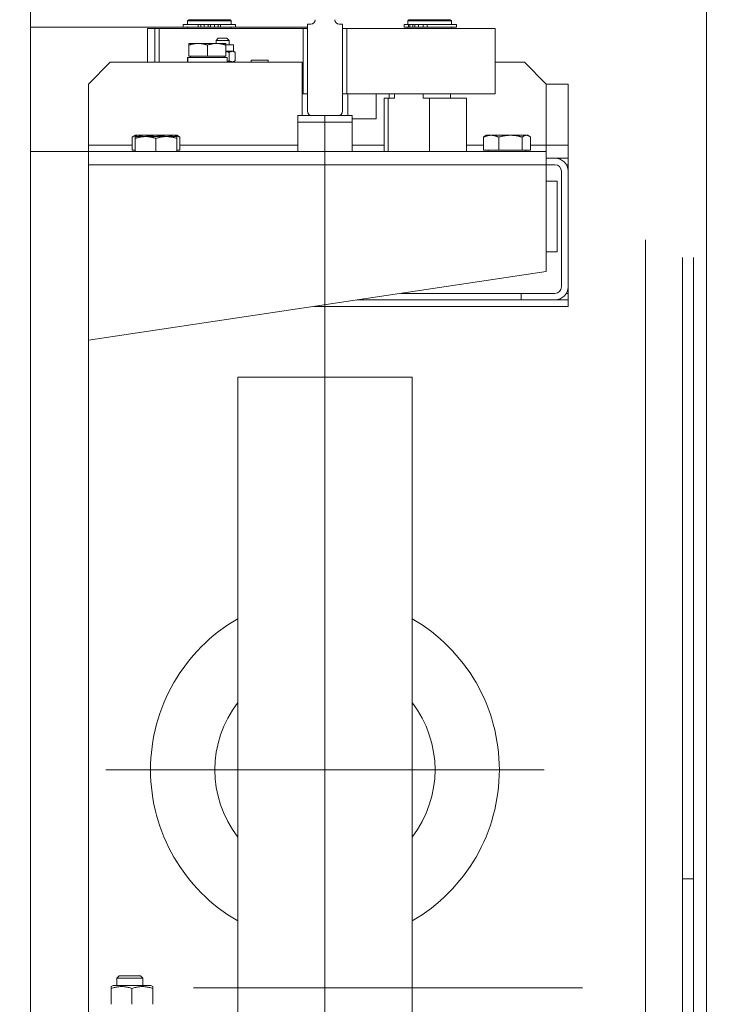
# Model space of a CAD drawing. Header units: centimetres. Extents: x -509 to 939, y -960 to 494.
# Tile 8 of 14: x 109 to 141, y -428 to -383. Entities that reach past the tile are written whole.
import ezdxf

# ---------------------------------------------------------------- set-up
doc = ezdxf.new("R2010")
doc.units = ezdxf.units.CM
doc.header["$MEASUREMENT"] = 0
doc.linetypes.add('Wipeout_Contour', pattern=[100, 0, -100])
for name, color, linetype in [('440-Stropy', 7, 'Continuous'), ('Nowe_299-Wymiary Opisy', 7, 'Continuous'), ('Nowe_440-Stropy', 7, 'Continuous')]:
    doc.layers.add(name, color=color, linetype=linetype)
doc.layers.add('Nowe_299-Wymiary Opisy_Nr_pióra__45', color=7, linetype='Continuous', lineweight=15, true_color=0x40a5ff)
doc.layers.add('Nowe_299-Wymiary Opisy_Nr_pióra__85', color=7, linetype='Continuous', lineweight=13, true_color=0x80c2ff)
doc.layers.add('Nowe_299-Wymiary Opisy_Nr_pióra__6', color=5, linetype='Continuous', lineweight=13)
doc.layers.add('Nowe_winda_Nr_pióra__41', color=7, linetype='Continuous', lineweight=15)
doc.styles.add('STYL_AUTOMATYCZNY_2', font='arial.ttf')
doc.dimstyles.new('STYL_AUTOMATYCZNY__2', dxfattribs={"dimtxt": 15, "dimasz": 11.875, "dimexe": 0.18, "dimexo": 0.0625, "dimgap": 0, "dimtad": 1, "dimdec": 0, "dimzin": 0, "dimdsep": 46, "dimtxsty": 'STYL_AUTOMATYCZNY_2', "dimblk": 'ARROWHEAD_6', "dimblk1": 'ARROWHEAD_6', "dimblk2": 'ARROWHEAD_6', "dimcen": 0.09, "dimse1": 1, "dimse2": 1, "dimclrd": 256, "dimclre": 256, "dimclrt": 5, "dimadec": 1, "dimazin": 0, "dimtfac": 1, "dimtdec": 4, "dimtmove": 0, "dimatfit": 3, "dimfxl": 1, "dimtolj": 1, "dimtzin": 0, "dimarcsym": 0})

# ---------------------------------------------------------------- blocks, each defined once
blk = doc.blocks.new('*D7')
at = {"layer": 'Nowe_299-Wymiary Opisy_Nr_pióra__45', "color": 161, "linetype": 'Continuous', "lineweight": 15, "true_color": 0x40a5ff}
for p, q in [((216.435, -327.222), (228.935, -339.722)), ((216.435, -529.222), (228.935, -541.722))]:
    blk.add_line(p, q, dxfattribs=at)
at = {"layer": 'Nowe_299-Wymiary Opisy_Nr_pióra__85', "color": 151, "linetype": 'Continuous', "lineweight": 13, "true_color": 0x80c2ff}
for p, q in [((234.404, -333.472), (210.967, -333.472)), ((222.685, -535.472), (222.685, -333.472)), ((234.404, -535.472), (210.967, -535.472))]:
    blk.add_line(p, q, dxfattribs=at)
at = {"layer": 'Nowe_299-Wymiary Opisy_Nr_pióra__6', "color": 5, "lineweight": 13, "char_height": 15, "attachment_point": 7, "rotation": 90, "style": 'STYL_AUTOMATYCZNY_2'}
for s, insert in [('\\A1;{\\pql;\\fArial|b0|i0|c238|p0;\\W1.000000;25}', (219.685, -362.604)), ('\\A1;{\\pql;\\fArial|b0|i0|c238|p0;\\W1.000000;202}', (219.685, -463.074))]:
    blk.add_mtext(s, dxfattribs=dict(at, insert=insert))
blk = doc.blocks.new('ARROWHEAD_6')
at = {"color": 0, "linetype": 'Continuous', "lineweight": 0}
for p, q in [((-0.5, -0.5), (0.5, 0.5)), ((0, 0), (-1, 0))]:
    blk.add_line(p, q, dxfattribs=at)

msp = doc.modelspace()

# ---------------------------------------------------------------- wipeouts: each hides what was drawn before it
at = {"color": 254, "linetype": 'Wipeout_Contour', "lineweight": 0, "ltscale": 4498.88781}
msp.add_wipeout([(-449.858, 390.381), (-449.858, -250.472), (282.383, -250.472), (282.383, -960.472), (367.698, -960.472), (367.698, -250.472), (367.698, 390.381)], dxfattribs=at).dxf.layer = '440-Stropy'

# ---------------------------------------------------------------- next in the draw order: wipeouts: each hides what was drawn before it
at = {"color": 254, "linetype": 'Wipeout_Contour', "lineweight": 0, "ltscale": 5304.275944}
msp.add_wipeout([(-449.858, -250.472), (240.383, -250.472), (282.383, -250.472), (282.383, -960.472), (367.698, -960.472), (367.698, -250.472), (367.698, 390.381), (240.383, 390.381), (-449.858, 390.381)], dxfattribs=at).dxf.layer = '440-Stropy'

# ---------------------------------------------------------------- next in the draw order: wipeouts: each hides what was drawn before it
at = {"color": 254, "linetype": 'Wipeout_Contour', "lineweight": 0, "ltscale": 1817.22882}
msp.add_wipeout([(-49.858, -560.472), (175.142, -560.472), (175.142, -308.472), (-49.858, -308.472)], dxfattribs=at).dxf.layer = 'Nowe_440-Stropy'

# ---------------------------------------------------------------- next in the draw order: linework, layer by layer
at = {"layer": 'Nowe_winda_Nr_pióra__41', "color": 7, "linetype": 'Continuous', "lineweight": 15}
for p, q in [((140.142, -333.472), (140.142, -508.472)), ((109.142, -500.972), (109.142, -354.472)), ((116.833, -383.292), (116.147, -383.292)), ((116.147, -383.412), (116.147, -383.292)), ((116.392, -383.072), (116.342, -383.122)), ((116.342, -383.122), (118.342, -383.122)), ((116.342, -383.292), (116.342, -383.122)), ((118.292, -383.072), (116.392, -383.072)), ((116.833, -383.292), (116.945, -383.292)), ((116.833, -383.412), (116.833, -383.292)), ((117.107, -383.292), (116.945, -383.292)), ((116.945, -383.412), (116.945, -383.292)), ((117.292, -383.292), (117.107, -383.292)), ((117.107, -383.412), (117.107, -383.292)), ((117.292, -383.412), (117.292, -383.292)), ((117.392, -383.292), (117.292, -383.292)), ((117.577, -383.292), (117.392, -383.292)), ((117.392, -383.412), (117.392, -383.292)), ((117.577, -383.412), (117.577, -383.292)), ((117.739, -383.292), (117.577, -383.292)), ((117.739, -383.292), (117.852, -383.292)), ((117.739, -383.412), (117.739, -383.292)), ((118.537, -383.292), (117.852, -383.292)), ((117.852, -383.412), (117.852, -383.292)), ((118.292, -383.072), (118.342, -383.122)), ((118.342, -383.292), (118.342, -383.122)), ((118.537, -383.412), (118.537, -383.292)), ((121.842, -383.272), (121.992, -383.272)), ((121.842, -383.272), (121.842, -387.272)), ((123.442, -383.272), (123.292, -383.272)), ((123.442, -383.272), (123.442, -387.272)), ((126.282, -383.292), (126.282, -383.412)), ((126.282, -383.292), (126.467, -383.292)), ((126.492, -383.072), (126.442, -383.122)), ((126.442, -383.122), (128.442, -383.122)), ((126.442, -383.292), (126.442, -383.122)), ((126.467, -383.292), (126.467, -383.412)), ((126.467, -383.292), (126.532, -383.292)), ((128.392, -383.072), (126.492, -383.072)), ((126.532, -383.292), (126.677, -383.292)), ((126.532, -383.292), (126.532, -383.412)), ((126.762, -383.292), (126.677, -383.292)), ((126.677, -383.292), (126.677, -383.412)), ((126.762, -383.292), (126.928, -383.292)), ((126.762, -383.292), (126.762, -383.412)), ((126.928, -383.292), (127.154, -383.292)), ((126.928, -383.292), (126.928, -383.412)), ((127.328, -383.292), (127.154, -383.292)), ((127.154, -383.292), (127.154, -383.412)), ((127.328, -383.292), (128.672, -383.292)), ((127.328, -383.292), (127.328, -383.412)), ((128.392, -383.072), (128.442, -383.122)), ((128.442, -383.292), (128.442, -383.122)), ((128.672, -383.292), (128.672, -383.412)), ((109.142, -383.422), (109.142, -471.522)), ((121.842, -383.422), (109.142, -383.422)), ((114.5, -383.472), (121.642, -383.472)), ((114.5, -385.022), (114.5, -383.472)), ((114.842, -383.472), (115.042, -383.472)), ((114.842, -385.022), (114.842, -383.472)), ((115.042, -383.472), (115.042, -385.022)), ((116.833, -383.412), (116.147, -383.412)), ((118.342, -383.422), (116.342, -383.422)), ((116.342, -383.472), (116.342, -383.422)), ((116.392, -383.422), (116.392, -383.412)), ((116.833, -383.412), (116.945, -383.412)), ((117.107, -383.412), (116.945, -383.412)), ((117.292, -383.412), (117.107, -383.412)), ((117.577, -383.412), (117.392, -383.412)), ((117.739, -383.412), (117.577, -383.412)), ((117.739, -383.412), (117.852, -383.412)), ((118.537, -383.412), (117.852, -383.412)), ((118.292, -383.422), (118.292, -383.412)), ((118.342, -383.472), (118.342, -383.422)), ((121.642, -386.472), (121.642, -383.472)), ((121.642, -383.472), (121.842, -383.472)), ((121.842, -383.472), (121.842, -386.472)), ((123.442, -383.472), (123.642, -383.472)), ((123.442, -386.472), (123.442, -383.472)), ((123.642, -383.472), (130.442, -383.472)), ((123.642, -383.472), (123.642, -386.472)), ((126.282, -383.412), (126.467, -383.412)), ((128.442, -383.422), (126.442, -383.422)), ((126.442, -383.472), (126.442, -383.422)), ((126.467, -383.412), (126.532, -383.412)), ((126.492, -383.422), (126.492, -383.412)), ((126.532, -383.412), (126.677, -383.412)), ((126.762, -383.412), (126.677, -383.412)), ((126.762, -383.412), (126.928, -383.412)), ((126.928, -383.412), (127.154, -383.412)), ((127.328, -383.412), (127.154, -383.412)), ((127.328, -383.412), (128.672, -383.412)), ((128.392, -383.422), (128.392, -383.412)), ((128.442, -383.472), (128.442, -383.422)), ((130.442, -386.472), (130.442, -383.472)), ((116.4, -384.162), (116.825, -384.162)), ((116.4, -384.162), (116.4, -384.238)), ((116.4, -384.742), (116.4, -384.238)), ((116.825, -384.162), (117.675, -384.162)), ((117.25, -384.742), (117.25, -384.238)), ((117.748, -383.922), (117.648, -384.022)), ((117.648, -384.162), (117.648, -384.022)), ((117.648, -384.022), (118.248, -384.022)), ((117.675, -384.162), (118.1, -384.162)), ((118.148, -383.922), (117.748, -383.922)), ((118.1, -384.238), (118.1, -384.162)), ((118.448, -384.222), (118.1, -384.222)), ((118.1, -384.742), (118.1, -384.238)), ((118.148, -383.922), (118.248, -384.022)), ((118.248, -384.222), (118.248, -384.022)), ((118.448, -384.522), (118.448, -384.222)), ((118.389, -384.522), (118.1, -384.522)), ((118.253, -384.957), (118.253, -384.567)), ((118.448, -384.522), (118.389, -384.522)), ((118.448, -384.522), (118.515, -384.561)), ((118.525, -384.957), (118.525, -384.567)), ((112.792, -385.022), (111.792, -386.022)), ((121.592, -385.022), (112.792, -385.022)), ((116.345, -384.946), (116.345, -384.802)), ((116.349, -384.802), (116.345, -384.802)), ((116.361, -384.802), (116.349, -384.802)), ((118.155, -384.802), (116.361, -384.802)), ((116.4, -384.742), (117.25, -384.742)), ((116.48, -384.742), (116.48, -384.802)), ((117.25, -384.742), (118.1, -384.742)), ((118.02, -384.742), (118.02, -384.802)), ((118.155, -385.022), (118.155, -384.802)), ((118.389, -385.002), (118.155, -385.002)), ((118.248, -385.022), (118.248, -385.002)), ((118.448, -385.002), (118.389, -385.002)), ((118.448, -385.002), (118.515, -384.964)), ((119.252, -385.022), (119.252, -384.932)), ((120.042, -384.932), (119.252, -384.932)), ((120.042, -385.022), (120.042, -384.932)), ((121.592, -387.472), (121.592, -385.022)), ((131.792, -385.022), (130.442, -385.022)), ((132.792, -386.022), (131.792, -385.022)), ((111.792, -386.022), (111.792, -388.822)), ((132.792, -388.822), (132.792, -386.022)), ((133.792, -386.022), (132.792, -386.022)), ((133.792, -388.822), (133.792, -386.022)), ((121.642, -386.472), (121.592, -386.472)), ((121.842, -386.472), (121.642, -386.472)), ((123.642, -386.472), (123.442, -386.472)), ((130.442, -386.472), (123.642, -386.472)), ((123.692, -387.472), (123.692, -386.472)), ((124.992, -386.472), (124.992, -387.622)), ((125.593, -386.672), (125.593, -386.472)), ((125.839, -386.672), (125.839, -386.472)), ((127.151, -386.672), (127.151, -386.472)), ((128.393, -386.672), (128.393, -386.472)), ((125.351, -386.672), (125.351, -389.122)), ((125.351, -386.672), (125.549, -386.672)), ((125.549, -386.672), (125.549, -389.122)), ((125.549, -386.672), (125.839, -386.672)), ((127.151, -386.672), (127.44, -386.672)), ((127.44, -386.672), (127.44, -389.122)), ((127.44, -386.672), (129.133, -386.672)), ((129.133, -386.672), (129.133, -389.122)), ((121.392, -387.472), (123.892, -387.472)), ((121.392, -387.772), (121.392, -387.472)), ((123.892, -387.772), (121.392, -387.772)), ((121.392, -389.122), (121.392, -387.772)), ((122.042, -387.472), (123.242, -387.472)), ((122.642, -387.472), (122.642, -486.054)), ((123.892, -387.472), (123.892, -387.772)), ((124.992, -387.622), (123.892, -387.622)), ((123.892, -389.122), (123.892, -387.772)), ((113.795, -389.062), (113.795, -388.457)), ((113.942, -388.372), (113.808, -388.449)), ((113.942, -388.372), (114.059, -388.372)), ((113.942, -388.432), (114.417, -388.432)), ((113.942, -388.432), (113.942, -388.517)), ((113.942, -389.122), (113.942, -388.517)), ((114.059, -388.372), (114.872, -388.372)), ((114.417, -388.432), (115.367, -388.432)), ((114.872, -388.372), (115.704, -388.372)), ((114.892, -389.122), (114.892, -388.517)), ((115.367, -388.432), (115.842, -388.432)), ((115.704, -388.372), (115.842, -388.372)), ((115.842, -388.372), (115.976, -388.449)), ((115.842, -388.517), (115.842, -388.432)), ((115.842, -389.122), (115.842, -388.517)), ((115.989, -389.062), (115.989, -388.457)), ((129.91, -389.062), (129.91, -388.457)), ((130.042, -388.372), (129.979, -388.409)), ((130.042, -388.372), (130.26, -388.372)), ((130.26, -388.372), (131.151, -388.372)), ((130.61, -389.062), (130.61, -388.457)), ((131.151, -388.372), (131.883, -388.372)), ((131.691, -389.062), (131.691, -388.457)), ((131.883, -388.372), (131.942, -388.372)), ((131.942, -388.372), (132.006, -388.409)), ((132.074, -389.062), (132.074, -388.457)), ((132.792, -389.122), (109.142, -389.122)), ((111.792, -388.822), (111.792, -422.472)), ((113.795, -388.822), (111.792, -388.822)), ((113.795, -389.062), (113.942, -389.062)), ((115.842, -389.062), (115.989, -389.062)), ((121.392, -388.822), (115.989, -388.822)), ((125.351, -388.822), (123.892, -388.822)), ((129.91, -388.822), (129.133, -388.822)), ((129.91, -389.062), (130.61, -389.062)), ((130.132, -389.062), (130.132, -389.122)), ((130.61, -389.062), (131.691, -389.062)), ((131.691, -389.062), (132.074, -389.062)), ((131.852, -389.062), (131.852, -389.122)), ((132.792, -388.822), (132.074, -388.822)), ((132.792, -388.822), (133.792, -388.822)), ((132.792, -388.822), (132.792, -389.122)), ((132.792, -389.722), (132.792, -389.122)), ((133.792, -388.822), (133.792, -389.422)), ((133.192, -389.422), (132.792, -389.422)), ((133.792, -389.422), (133.192, -389.422)), ((133.792, -389.422), (133.792, -389.722)), ((111.792, -389.722), (132.792, -389.722)), ((132.792, -389.722), (132.792, -394.622)), ((132.792, -389.722), (133.192, -389.722)), ((133.492, -390.022), (133.492, -395.322)), ((133.792, -389.722), (133.712, -389.722)), ((133.792, -389.722), (133.792, -390.022)), ((133.792, -395.322), (133.792, -390.022)), ((132.792, -390.472), (133.292, -390.472)), ((133.292, -390.472), (133.292, -393.722)), ((137.342, -393.172), (137.342, -461.772)), ((133.292, -393.722), (132.792, -393.722)), ((139.042, -422.472), (139.042, -393.972)), ((139.542, -422.472), (139.542, -393.972)), ((132.792, -394.622), (111.792, -397.772)), ((133.792, -395.322), (133.792, -395.622)), ((131.638, -395.922), (124.125, -395.922)), ((126.125, -395.622), (131.638, -395.622)), ((131.638, -395.622), (131.638, -395.922)), ((133.192, -395.622), (131.638, -395.622)), ((131.638, -395.922), (133.192, -395.922)), ((133.792, -395.922), (133.192, -395.922)), ((133.712, -395.622), (133.792, -395.622)), ((133.792, -395.622), (133.792, -395.922)), ((133.792, -396.222), (133.792, -395.922)), ((133.792, -396.222), (122.125, -396.222)), ((118.642, -399.472), (126.642, -399.472)), ((118.642, -435.472), (118.642, -399.472)), ((126.642, -399.472), (126.642, -435.472)), ((112.592, -417.472), (132.692, -417.472)), ((112.592, -417.472), (132.692, -417.472)), ((112.592, -417.472), (132.692, -417.472)), ((112.592, -417.472), (132.692, -417.472)), ((111.792, -466.122), (111.792, -422.472)), ((139.042, -422.472), (139.042, -460.972)), ((139.042, -422.472), (139.542, -422.472)), ((139.542, -422.472), (139.542, -460.972)), ((113.199, -426.922), (113.092, -427.03)), ((113.092, -427.362), (113.092, -427.03)), ((114.292, -427.03), (113.092, -427.03)), ((113.199, -426.922), (114.185, -426.922)), ((114.185, -426.922), (114.292, -427.03)), ((114.292, -427.362), (114.292, -427.03)), ((112.932, -427.362), (112.842, -427.414)), ((112.842, -427.499), (112.842, -427.414)), ((112.842, -427.499), (112.842, -428.226)), ((114.652, -427.362), (112.932, -427.362)), ((113.792, -427.499), (113.792, -428.226)), ((114.652, -427.362), (114.742, -427.414)), ((114.742, -427.414), (114.742, -427.499)), ((114.742, -427.499), (114.742, -428.226)), ((116.615, -427.472), (134.459, -427.472))]:
    msp.add_line(p, q, dxfattribs=at)
for points in [[(116.4, -384.238), (116.419, -384.232), (116.439, -384.226), (116.458, -384.22), (116.477, -384.214), (116.495, -384.209), (116.514, -384.204), (116.532, -384.2), (116.55, -384.195), (116.568, -384.191), (116.585, -384.187), (116.603, -384.184), (116.62, -384.181), (116.638, -384.178), (116.655, -384.175), (116.672, -384.173), (116.689, -384.17), (116.706, -384.168), (116.723, -384.167), (116.74, -384.165), (116.757, -384.164), (116.774, -384.163), (116.791, -384.163), (116.808, -384.162), (116.825, -384.162)], [(116.825, -384.162), (116.842, -384.162), (116.859, -384.163), (116.876, -384.163), (116.893, -384.164), (116.91, -384.165), (116.927, -384.167), (116.944, -384.168), (116.961, -384.17), (116.978, -384.173), (116.995, -384.175), (117.012, -384.178), (117.03, -384.181), (117.047, -384.184), (117.065, -384.187), (117.082, -384.191), (117.1, -384.195), (117.118, -384.2), (117.136, -384.204), (117.155, -384.209), (117.173, -384.214), (117.192, -384.22), (117.211, -384.226), (117.23, -384.232), (117.25, -384.238)], [(117.25, -384.238), (117.269, -384.232), (117.289, -384.226), (117.308, -384.22), (117.327, -384.214), (117.345, -384.209), (117.364, -384.204), (117.382, -384.2), (117.4, -384.195), (117.418, -384.191), (117.435, -384.187), (117.453, -384.184), (117.47, -384.181), (117.488, -384.178), (117.505, -384.175), (117.522, -384.173), (117.539, -384.17), (117.556, -384.168), (117.573, -384.167), (117.59, -384.165), (117.607, -384.164), (117.624, -384.163), (117.641, -384.163), (117.658, -384.162), (117.675, -384.162)], [(117.675, -384.162), (117.692, -384.162), (117.709, -384.163), (117.726, -384.163), (117.743, -384.164), (117.76, -384.165), (117.777, -384.167), (117.794, -384.168), (117.811, -384.17), (117.828, -384.173), (117.845, -384.175), (117.862, -384.178), (117.88, -384.181), (117.897, -384.184), (117.915, -384.187), (117.932, -384.191), (117.95, -384.195), (117.968, -384.2), (117.986, -384.204), (118.005, -384.209), (118.023, -384.214), (118.042, -384.22), (118.061, -384.226), (118.08, -384.232), (118.1, -384.238)], [(118.1, -384.533), (118.106, -384.533), (118.112, -384.534), (118.118, -384.535), (118.124, -384.536), (118.13, -384.538), (118.137, -384.539), (118.143, -384.54), (118.149, -384.541), (118.155, -384.542), (118.161, -384.544), (118.168, -384.545), (118.174, -384.546), (118.18, -384.548), (118.187, -384.549), (118.193, -384.551), (118.2, -384.552), (118.206, -384.554), (118.213, -384.556), (118.219, -384.557), (118.226, -384.559), (118.233, -384.561), (118.24, -384.563), (118.246, -384.565), (118.253, -384.567)], [(118.253, -384.567), (118.259, -384.563), (118.266, -384.559), (118.272, -384.556), (118.278, -384.553), (118.284, -384.55), (118.289, -384.547), (118.295, -384.544), (118.301, -384.542), (118.307, -384.539), (118.312, -384.537), (118.318, -384.535), (118.324, -384.533), (118.329, -384.531), (118.335, -384.53), (118.34, -384.528), (118.346, -384.527), (118.351, -384.526), (118.357, -384.525), (118.362, -384.524), (118.367, -384.523), (118.373, -384.523), (118.378, -384.522), (118.384, -384.522), (118.389, -384.522)], [(118.389, -384.522), (118.395, -384.522), (118.4, -384.522), (118.405, -384.523), (118.411, -384.523), (118.416, -384.524), (118.422, -384.525), (118.427, -384.526), (118.433, -384.527), (118.438, -384.528), (118.444, -384.53), (118.449, -384.531), (118.455, -384.533), (118.46, -384.535), (118.466, -384.537), (118.471, -384.539), (118.477, -384.542), (118.483, -384.544), (118.489, -384.547), (118.495, -384.55), (118.501, -384.553), (118.507, -384.556), (118.513, -384.559), (118.519, -384.563), (118.525, -384.567)], [(116.346, -385.022), (116.346, -385.02), (116.346, -385.018), (116.346, -385.017), (116.346, -385.015), (116.346, -385.013), (116.346, -385.011), (116.346, -385.01), (116.346, -385.008), (116.346, -385.006), (116.346, -385.005), (116.346, -385.003), (116.346, -385.001), (116.346, -384.999), (116.346, -384.998), (116.346, -384.996), (116.346, -384.994), (116.346, -384.993), (116.345, -384.991), (116.345, -384.989), (116.345, -384.987), (116.345, -384.986), (116.345, -384.984), (116.345, -384.982), (116.345, -384.981), (116.345, -384.979), (116.345, -384.977), (116.345, -384.975), (116.345, -384.974), (116.345, -384.972), (116.345, -384.97), (116.345, -384.968), (116.345, -384.965), (116.345, -384.963), (116.345, -384.962), (116.345, -384.96), (116.345, -384.958), (116.345, -384.956), (116.345, -384.953), (116.345, -384.951), (116.345, -384.95), (116.345, -384.948), (116.345, -384.946), (116.345, -384.944), (116.345, -384.941), (116.345, -384.939), (116.345, -384.938), (116.345, -384.936), (116.345, -384.934), (116.345, -384.932), (116.345, -384.929), (116.345, -384.927), (116.345, -384.925), (116.345, -384.924), (116.345, -384.922), (116.345, -384.92), (116.345, -384.919), (116.345, -384.917), (116.345, -384.915), (116.345, -384.913), (116.345, -384.91), (116.345, -384.908), (116.345, -384.907), (116.345, -384.905), (116.345, -384.903), (116.345, -384.901), (116.346, -384.898), (116.346, -384.896), (116.346, -384.893), (116.346, -384.891), (116.346, -384.889), (116.346, -384.888), (116.346, -384.886), (116.346, -384.884), (116.346, -384.882), (116.346, -384.879), (116.346, -384.877), (116.346, -384.876), (116.346, -384.874), (116.346, -384.872), (116.346, -384.87), (116.346, -384.869), (116.346, -384.867), (116.346, -384.865), (116.346, -384.862), (116.346, -384.86), (116.347, -384.858), (116.347, -384.857), (116.347, -384.855), (116.347, -384.853), (116.347, -384.85), (116.347, -384.848), (116.347, -384.846), (116.347, -384.843), (116.347, -384.841), (116.347, -384.838), (116.347, -384.836), (116.347, -384.834), (116.348, -384.831), (116.348, -384.829), (116.348, -384.826), (116.348, -384.824), (116.348, -384.822), (116.348, -384.819), (116.348, -384.817), (116.348, -384.816), (116.348, -384.814), (116.348, -384.812), (116.348, -384.81), (116.349, -384.809), (116.349, -384.807), (116.349, -384.805), (116.349, -384.804), (116.349, -384.802)], [(116.346, -385.022), (116.346, -385.02), (116.346, -385.018), (116.346, -385.017), (116.346, -385.015), (116.346, -385.013), (116.346, -385.011), (116.347, -385.01), (116.347, -385.008), (116.347, -385.006), (116.347, -385.005), (116.347, -385.003), (116.347, -385.001), (116.347, -384.999), (116.347, -384.998), (116.347, -384.996), (116.347, -384.994), (116.347, -384.992), (116.347, -384.991), (116.347, -384.989), (116.347, -384.987), (116.347, -384.985), (116.348, -384.984), (116.348, -384.982), (116.348, -384.98), (116.348, -384.979), (116.348, -384.977), (116.348, -384.975), (116.348, -384.973), (116.348, -384.972), (116.348, -384.97), (116.348, -384.968), (116.348, -384.966), (116.348, -384.963), (116.349, -384.961), (116.349, -384.96), (116.349, -384.958), (116.349, -384.956), (116.349, -384.954), (116.349, -384.951), (116.349, -384.949), (116.349, -384.946), (116.349, -384.944), (116.35, -384.942), (116.35, -384.941), (116.35, -384.939), (116.35, -384.937), (116.35, -384.935), (116.35, -384.932), (116.35, -384.93), (116.35, -384.929), (116.351, -384.927), (116.351, -384.925), (116.351, -384.923), (116.351, -384.922), (116.351, -384.92), (116.351, -384.918), (116.351, -384.916), (116.351, -384.913), (116.352, -384.911), (116.352, -384.91), (116.352, -384.908), (116.352, -384.906), (116.352, -384.904), (116.352, -384.901), (116.352, -384.899), (116.353, -384.898), (116.353, -384.896), (116.353, -384.894), (116.353, -384.892), (116.353, -384.891), (116.353, -384.889), (116.353, -384.887), (116.354, -384.884), (116.354, -384.882), (116.354, -384.88), (116.354, -384.879), (116.354, -384.877), (116.354, -384.875), (116.354, -384.874), (116.355, -384.872), (116.355, -384.87), (116.355, -384.868), (116.355, -384.865), (116.355, -384.863), (116.356, -384.86), (116.356, -384.858), (116.356, -384.856), (116.356, -384.853), (116.356, -384.851), (116.357, -384.85), (116.357, -384.848), (116.357, -384.846), (116.357, -384.844), (116.357, -384.841), (116.358, -384.839), (116.358, -384.838), (116.358, -384.836), (116.358, -384.834), (116.358, -384.832), (116.359, -384.829), (116.359, -384.827), (116.359, -384.826), (116.359, -384.824), (116.359, -384.822), (116.36, -384.819), (116.36, -384.817), (116.36, -384.815), (116.36, -384.812), (116.36, -384.81), (116.361, -384.809), (116.361, -384.807), (116.361, -384.805), (116.361, -384.804), (116.361, -384.802)], [(118.253, -384.957), (118.249, -384.959), (118.245, -384.96), (118.24, -384.961), (118.236, -384.962), (118.232, -384.963), (118.228, -384.965), (118.224, -384.966), (118.219, -384.967), (118.215, -384.968), (118.211, -384.969), (118.207, -384.97), (118.203, -384.971), (118.199, -384.972), (118.195, -384.973), (118.191, -384.974), (118.187, -384.975), (118.183, -384.976), (118.179, -384.977), (118.175, -384.978), (118.171, -384.979), (118.167, -384.979), (118.163, -384.98), (118.159, -384.981), (118.155, -384.982)], [(118.389, -385.002), (118.384, -385.002), (118.378, -385.002), (118.373, -385.001), (118.367, -385.001), (118.362, -385), (118.357, -384.999), (118.351, -384.998), (118.346, -384.997), (118.34, -384.996), (118.335, -384.994), (118.329, -384.993), (118.324, -384.991), (118.318, -384.989), (118.312, -384.987), (118.307, -384.985), (118.301, -384.983), (118.295, -384.98), (118.289, -384.977), (118.284, -384.974), (118.278, -384.971), (118.272, -384.968), (118.266, -384.965), (118.259, -384.961), (118.253, -384.957)], [(118.525, -384.957), (118.519, -384.961), (118.513, -384.965), (118.507, -384.968), (118.501, -384.971), (118.495, -384.974), (118.489, -384.977), (118.483, -384.98), (118.477, -384.983), (118.471, -384.985), (118.466, -384.987), (118.46, -384.989), (118.455, -384.991), (118.449, -384.993), (118.444, -384.994), (118.438, -384.996), (118.433, -384.997), (118.427, -384.998), (118.422, -384.999), (118.416, -385), (118.411, -385.001), (118.405, -385.001), (118.4, -385.002), (118.395, -385.002), (118.389, -385.002)], [(113.795, -388.457), (113.807, -388.45), (113.819, -388.443), (113.831, -388.437), (113.843, -388.43), (113.855, -388.425), (113.866, -388.419), (113.877, -388.414), (113.888, -388.409), (113.899, -388.405), (113.91, -388.4), (113.921, -388.397), (113.932, -388.393), (113.943, -388.39), (113.954, -388.387), (113.964, -388.384), (113.975, -388.381), (113.986, -388.379), (113.996, -388.377), (114.007, -388.376), (114.017, -388.374), (114.028, -388.373), (114.038, -388.373), (114.049, -388.372), (114.059, -388.372)], [(113.942, -388.517), (113.964, -388.51), (113.985, -388.503), (114.007, -388.497), (114.028, -388.49), (114.049, -388.485), (114.069, -388.479), (114.089, -388.474), (114.109, -388.469), (114.129, -388.465), (114.149, -388.46), (114.169, -388.457), (114.188, -388.453), (114.208, -388.45), (114.227, -388.447), (114.246, -388.444), (114.265, -388.441), (114.284, -388.439), (114.303, -388.437), (114.322, -388.436), (114.341, -388.434), (114.36, -388.433), (114.379, -388.433), (114.398, -388.432), (114.417, -388.432)], [(114.059, -388.372), (114.068, -388.372), (114.077, -388.373), (114.086, -388.373), (114.095, -388.374), (114.104, -388.375), (114.113, -388.376), (114.122, -388.377), (114.131, -388.379), (114.14, -388.38), (114.149, -388.382), (114.158, -388.385), (114.167, -388.387), (114.176, -388.39), (114.185, -388.392), (114.194, -388.395), (114.203, -388.399), (114.212, -388.402), (114.222, -388.406), (114.231, -388.409), (114.24, -388.414), (114.25, -388.418), (114.26, -388.422), (114.269, -388.427), (114.279, -388.432)], [(114.415, -388.432), (114.436, -388.427), (114.456, -388.422), (114.476, -388.418), (114.496, -388.414), (114.515, -388.409), (114.535, -388.406), (114.554, -388.402), (114.573, -388.399), (114.592, -388.395), (114.611, -388.392), (114.63, -388.39), (114.649, -388.387), (114.668, -388.385), (114.686, -388.382), (114.705, -388.38), (114.724, -388.379), (114.742, -388.377), (114.761, -388.376), (114.779, -388.375), (114.798, -388.374), (114.816, -388.373), (114.835, -388.373), (114.853, -388.372), (114.872, -388.372)], [(114.417, -388.432), (114.436, -388.432), (114.455, -388.433), (114.474, -388.433), (114.493, -388.434), (114.512, -388.436), (114.531, -388.437), (114.55, -388.439), (114.569, -388.441), (114.588, -388.444), (114.607, -388.447), (114.627, -388.45), (114.646, -388.453), (114.665, -388.457), (114.685, -388.46), (114.705, -388.465), (114.725, -388.469), (114.745, -388.474), (114.765, -388.479), (114.786, -388.485), (114.806, -388.49), (114.827, -388.497), (114.849, -388.503), (114.87, -388.51), (114.892, -388.517)], [(114.872, -388.372), (114.89, -388.372), (114.909, -388.373), (114.927, -388.373), (114.946, -388.374), (114.964, -388.375), (114.983, -388.376), (115.001, -388.377), (115.02, -388.379), (115.038, -388.38), (115.057, -388.382), (115.076, -388.385), (115.094, -388.387), (115.113, -388.39), (115.132, -388.392), (115.151, -388.395), (115.17, -388.399), (115.189, -388.402), (115.209, -388.406), (115.228, -388.409), (115.248, -388.414), (115.268, -388.418), (115.288, -388.422), (115.308, -388.427), (115.328, -388.432)], [(114.892, -388.517), (114.914, -388.51), (114.935, -388.503), (114.957, -388.497), (114.978, -388.49), (114.999, -388.485), (115.019, -388.479), (115.039, -388.474), (115.059, -388.469), (115.079, -388.465), (115.099, -388.46), (115.119, -388.457), (115.138, -388.453), (115.158, -388.45), (115.177, -388.447), (115.196, -388.444), (115.215, -388.441), (115.234, -388.439), (115.253, -388.437), (115.272, -388.436), (115.291, -388.434), (115.31, -388.433), (115.329, -388.433), (115.348, -388.432), (115.367, -388.432)], [(115.367, -388.432), (115.386, -388.432), (115.405, -388.433), (115.424, -388.433), (115.443, -388.434), (115.462, -388.436), (115.481, -388.437), (115.5, -388.439), (115.519, -388.441), (115.538, -388.444), (115.557, -388.447), (115.577, -388.45), (115.596, -388.453), (115.615, -388.457), (115.635, -388.46), (115.655, -388.465), (115.675, -388.469), (115.695, -388.474), (115.715, -388.479), (115.736, -388.485), (115.756, -388.49), (115.777, -388.497), (115.799, -388.503), (115.82, -388.51), (115.842, -388.517)], [(115.468, -388.432), (115.478, -388.427), (115.489, -388.422), (115.499, -388.418), (115.509, -388.414), (115.52, -388.409), (115.53, -388.406), (115.54, -388.402), (115.55, -388.399), (115.56, -388.395), (115.569, -388.392), (115.579, -388.39), (115.589, -388.387), (115.599, -388.385), (115.608, -388.382), (115.618, -388.38), (115.628, -388.379), (115.637, -388.377), (115.647, -388.376), (115.656, -388.375), (115.666, -388.374), (115.676, -388.373), (115.685, -388.373), (115.695, -388.372), (115.704, -388.372)], [(115.704, -388.372), (115.716, -388.372), (115.727, -388.373), (115.739, -388.373), (115.75, -388.374), (115.761, -388.376), (115.773, -388.377), (115.784, -388.379), (115.795, -388.381), (115.807, -388.384), (115.818, -388.387), (115.83, -388.39), (115.841, -388.393), (115.853, -388.397), (115.865, -388.4), (115.877, -388.405), (115.889, -388.409), (115.901, -388.414), (115.913, -388.419), (115.925, -388.425), (115.937, -388.43), (115.95, -388.437), (115.963, -388.443), (115.976, -388.45), (115.989, -388.457)], [(115.989, -388.457), (115.988, -388.456), (115.987, -388.456), (115.986, -388.455), (115.984, -388.454), (115.983, -388.454), (115.982, -388.453), (115.981, -388.452), (115.98, -388.452), (115.979, -388.451), (115.978, -388.451), (115.977, -388.45), (115.976, -388.449)], [(129.91, -388.457), (129.927, -388.45), (129.942, -388.443), (129.958, -388.437), (129.974, -388.43), (129.989, -388.425), (130.004, -388.419), (130.019, -388.414), (130.034, -388.409), (130.048, -388.405), (130.063, -388.4), (130.077, -388.397), (130.092, -388.393), (130.106, -388.39), (130.12, -388.387), (130.134, -388.384), (130.148, -388.381), (130.162, -388.379), (130.176, -388.377), (130.19, -388.376), (130.204, -388.374), (130.218, -388.373), (130.232, -388.373), (130.246, -388.372), (130.26, -388.372)], [(129.979, -388.409), (129.976, -388.41), (129.973, -388.412), (129.97, -388.414), (129.968, -388.415), (129.965, -388.417), (129.962, -388.419), (129.959, -388.421), (129.957, -388.422), (129.954, -388.424), (129.951, -388.426), (129.948, -388.428), (129.945, -388.43), (129.943, -388.432), (129.94, -388.434), (129.937, -388.436), (129.934, -388.438), (129.931, -388.441), (129.928, -388.443), (129.925, -388.445), (129.922, -388.447), (129.919, -388.45), (129.916, -388.452), (129.913, -388.454), (129.91, -388.457)], [(130.26, -388.372), (130.274, -388.372), (130.288, -388.373), (130.302, -388.373), (130.316, -388.374), (130.33, -388.376), (130.344, -388.377), (130.358, -388.379), (130.372, -388.381), (130.386, -388.384), (130.4, -388.387), (130.414, -388.39), (130.429, -388.393), (130.443, -388.397), (130.457, -388.4), (130.472, -388.405), (130.487, -388.409), (130.501, -388.414), (130.516, -388.419), (130.532, -388.425), (130.547, -388.43), (130.562, -388.437), (130.578, -388.443), (130.594, -388.45), (130.61, -388.457)], [(130.61, -388.457), (130.635, -388.45), (130.659, -388.443), (130.684, -388.437), (130.707, -388.43), (130.731, -388.425), (130.754, -388.419), (130.778, -388.414), (130.8, -388.409), (130.823, -388.405), (130.846, -388.4), (130.868, -388.397), (130.89, -388.393), (130.912, -388.39), (130.934, -388.387), (130.956, -388.384), (130.978, -388.381), (130.999, -388.379), (131.021, -388.377), (131.043, -388.376), (131.064, -388.374), (131.086, -388.373), (131.107, -388.373), (131.129, -388.372), (131.151, -388.372)], [(131.151, -388.372), (131.172, -388.372), (131.194, -388.373), (131.216, -388.373), (131.237, -388.374), (131.259, -388.376), (131.28, -388.377), (131.302, -388.379), (131.324, -388.381), (131.345, -388.384), (131.367, -388.387), (131.389, -388.39), (131.411, -388.393), (131.433, -388.397), (131.456, -388.4), (131.478, -388.405), (131.501, -388.409), (131.524, -388.414), (131.547, -388.419), (131.57, -388.425), (131.594, -388.43), (131.618, -388.437), (131.642, -388.443), (131.667, -388.45), (131.691, -388.457)], [(131.691, -388.457), (131.7, -388.45), (131.709, -388.443), (131.717, -388.437), (131.726, -388.43), (131.734, -388.425), (131.743, -388.419), (131.751, -388.414), (131.759, -388.409), (131.767, -388.405), (131.775, -388.4), (131.783, -388.397), (131.79, -388.393), (131.798, -388.39), (131.806, -388.387), (131.814, -388.384), (131.821, -388.381), (131.829, -388.379), (131.837, -388.377), (131.844, -388.376), (131.852, -388.374), (131.86, -388.373), (131.867, -388.373), (131.875, -388.372), (131.883, -388.372)], [(131.883, -388.372), (131.89, -388.372), (131.898, -388.373), (131.905, -388.373), (131.913, -388.374), (131.921, -388.376), (131.928, -388.377), (131.936, -388.379), (131.944, -388.381), (131.951, -388.384), (131.959, -388.387), (131.967, -388.39), (131.975, -388.393), (131.982, -388.397), (131.99, -388.4), (131.998, -388.405), (132.006, -388.409), (132.014, -388.414), (132.023, -388.419), (132.031, -388.425), (132.039, -388.43), (132.048, -388.437), (132.056, -388.443), (132.065, -388.45), (132.074, -388.457)], [(113.792, -427.499), (113.747, -427.485), (113.704, -427.472), (113.662, -427.46), (113.621, -427.45), (113.581, -427.442), (113.542, -427.434), (113.503, -427.428), (113.465, -427.423), (113.428, -427.419), (113.391, -427.416), (113.354, -427.415), (113.317, -427.414), (113.28, -427.415), (113.243, -427.416), (113.206, -427.419), (113.169, -427.423), (113.131, -427.428), (113.093, -427.434), (113.053, -427.442), (113.013, -427.45), (112.972, -427.46), (112.93, -427.472), (112.887, -427.485), (112.842, -427.499)], [(114.742, -427.499), (114.697, -427.485), (114.654, -427.472), (114.612, -427.46), (114.571, -427.45), (114.531, -427.442), (114.492, -427.434), (114.453, -427.428), (114.415, -427.423), (114.378, -427.419), (114.341, -427.416), (114.304, -427.415), (114.267, -427.414), (114.23, -427.415), (114.193, -427.416), (114.156, -427.419), (114.119, -427.423), (114.081, -427.428), (114.043, -427.434), (114.003, -427.442), (113.963, -427.45), (113.922, -427.46), (113.88, -427.472), (113.837, -427.485), (113.792, -427.499)]]:
    msp.add_lwpolyline(points, dxfattribs=at)
for centre, radius, start, end in [((121.992, -383.072), 0.2, 270, 0), ((123.292, -383.072), 0.2, 180, 270), ((122.042, -387.272), 0.2, 180, 270), ((123.242, -387.272), 0.2, 270, 0), ((133.192, -390.022), 0.6, 0, 90), ((133.192, -390.022), 0.3, 0, 90), ((133.192, -395.322), 0.3, 270, 0), ((133.192, -395.322), 0.6, 270, 0), ((122.642, -417.472), 8, 120, 240), ((122.642, -417.472), 8, 300, 60), ((122.642, -417.472), 5.05, 142.3802, 217.6198), ((122.642, -417.472), 5.05, 322.3802, 37.6198)]:
    msp.add_arc(centre, radius, start, end, dxfattribs=at)

# ---------------------------------------------------------------- next in the draw order: dimensions: what is measured, and where the dimension line sits
at = {"layer": 'Nowe_299-Wymiary Opisy', "color": 151, "linetype": 'Continuous', "lineweight": 13, "true_color": 0x80c2ff}
dim = msp.add_linear_dim(base=(222.685, -333.472), p1=(62.642, -535.472), p2=(62.642, -333.472), angle=90, dimstyle='STYL_AUTOMATYCZNY__2', dxfattribs=at)
dim.commit()
dim.dimension.update_dxf_attribs({"geometry": '*D7', "text_midpoint": (212.185, -445.951), "dimtype": 160, "text_rotation": 90})

doc.saveas('drawing.dxf')
